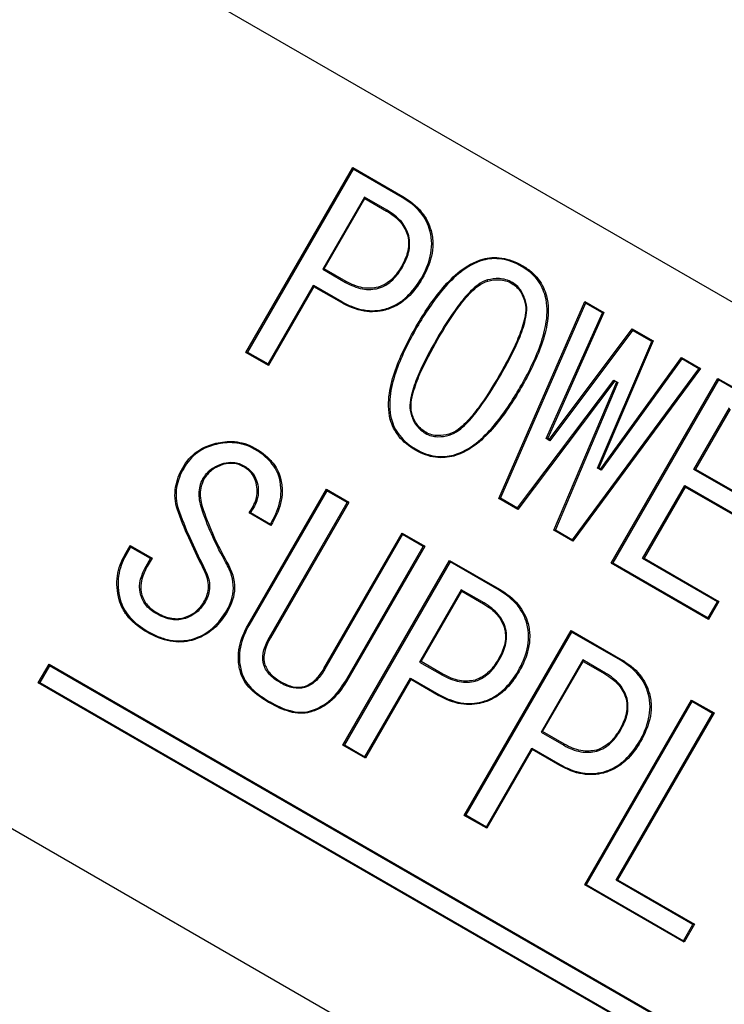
# Model space of a CAD drawing. Header units: millimetres. Extents: x 19 to 819, y 19 to 629.
# Tile 7 of 16: x 172.94 to 179.48, y 201.2 to 210.35. Entities that reach past the tile are written whole.
import ezdxf

# ---------------------------------------------------------------- set-up
doc = ezdxf.new("R2010")
doc.units = ezdxf.units.MM
doc.header["$LTSCALE"] = 3
doc.linetypes.add('SLD-Center', pattern=[19.05, 15.24, -1.27, 1.27, -1.27])
doc.linetypes.add('SLD-Solid', pattern=[0])
doc.layers.add('CENTER', color=40, linetype='SLD-Center')
doc.layers.add('DIMENSIONS', color=140, linetype='SLD-Solid', lineweight=25)
doc.styles.add('SLDTEXTSTYLE0', font='TXT', dxfattribs={"width": 0.7})
doc.dimstyles.new('SLDDIMSTYLE3', dxfattribs={"dimtxt": 6.474023, "dimasz": 9.906, "dimexe": 0, "dimexo": 0.0625, "dimgap": 1.618506, "dimtad": 0, "dimtih": 1, "dimtoh": 1, "dimrnd": 1e-09, "dimzin": 4, "dimdsep": 46, "dimtxsty": 'SLDTEXTSTYLE0', "dimsah": 1, "dimcen": 0, "dimadec": 0, "dimazin": 1, "dimtfac": 1, "dimtofl": 0, "dimtmove": 0, "dimatfit": 3, "dimfxl": 0, "dimfrac": 2, "dimtolj": 1, "dimtzin": 12, "dimarcsym": 0})

# ---------------------------------------------------------------- blocks, each defined once
blk = doc.blocks.new('_D_6')
at = {"layer": 'DIMENSIONS'}
for p, q in [((160.0161, 192.1623), (133.1871, 162.2732)), ((87.6302, 171.6747), (85.4563, 171.6747)), ((85.4563, 171.6747), (85.4563, 161.3854)), ((106.8684, 171.6747), (109.0424, 171.6747)), ((109.0424, 171.6747), (109.0424, 161.3854)), ((133.1871, 162.2732), (116.5183, 162.2732)), ((85.4563, 161.3854), (87.6302, 161.3854)), ((109.0424, 161.3854), (106.8684, 161.3854))]:
    blk.add_line(p, q, dxfattribs=at)
blk.add_solid([(160.0161, 192.1623), (152.2649, 185.8085), (154.5331, 183.7725)], dxfattribs=at)
at = {"layer": 'DIMENSIONS', "char_height": 6.35, "attachment_point": 1, "style": 'SLDTEXTSTYLE0'}
for s, insert in [('%%c', (82.7428, 181.3097)), ('70.0', (92.5177, 181.3097)), ('2.76', (87.6302, 169.571)), ('B.C.', (88.3064, 157.8323))]:
    blk.add_mtext(s, dxfattribs=dict(at, insert=insert))

msp = doc.modelspace()

# ---------------------------------------------------------------- linework, layer by layer
for p, q in [((196.988091, 197.659061), (172.226384, 211.955239)), ((175.038578, 207.25917), (176.029727, 208.97589)), ((176.033298, 208.961478), (175.052455, 207.262609)), ((176.029727, 208.97589), (176.493564, 208.708093)), ((176.029727, 208.97589), (176.033298, 208.961478)), ((176.488127, 208.698882), (176.033298, 208.961478)), ((176.137966, 208.702607), (175.751012, 208.032383)), ((175.765279, 208.036496), (176.141927, 208.68887)), ((176.349516, 208.580468), (176.137966, 208.702607)), ((176.141927, 208.68887), (176.137966, 208.702607)), ((176.141927, 208.68887), (176.344489, 208.571921)), ((176.344489, 208.571921), (176.349516, 208.580468)), ((176.539862, 208.340825), (176.549639, 208.343097)), ((176.481837, 208.057272), (176.490563, 208.051784)), ((177.23771, 208.125805), (177.240121, 208.115497)), ((177.603251, 208.067415), (177.5979, 208.058153)), ((175.765279, 208.036496), (175.751012, 208.032383)), ((175.751012, 208.032383), (175.962562, 207.910245)), ((175.967841, 207.919547), (175.765279, 208.036496)), ((175.243051, 207.152568), (175.665085, 207.883552)), ((175.669045, 207.869815), (175.247011, 207.138831)), ((175.669045, 207.869815), (175.665085, 207.883552)), ((175.665085, 207.883552), (175.929319, 207.730997)), ((175.924449, 207.722358), (175.669045, 207.869815)), ((175.967841, 207.919547), (175.962562, 207.910245)), ((176.265285, 207.865245), (176.267769, 207.854952)), ((176.675592, 207.945408), (176.666477, 207.950221)), ((177.284737, 207.922513), (177.281886, 207.932133)), ((177.506641, 207.900082), (177.51173, 207.908607)), ((177.387122, 205.903238), (178.184516, 207.731822)), ((178.189151, 207.716796), (177.400048, 205.907225)), ((177.628212, 207.724208), (177.637953, 207.726613)), ((178.184516, 207.731822), (178.360656, 207.630127)), ((178.184516, 207.731822), (178.189151, 207.716796)), ((178.34727, 207.625506), (178.189151, 207.716796)), ((177.826168, 206.458524), (178.34727, 207.625506)), ((178.360656, 207.630127), (177.839555, 206.463146)), ((178.360656, 207.630127), (178.34727, 207.625506)), ((176.616837, 207.497879), (176.625561, 207.492391)), ((177.857169, 206.452976), (178.624868, 207.477585)), ((178.627432, 207.463754), (177.859733, 206.439146)), ((178.624868, 207.477585), (178.818622, 207.365721)), ((178.624868, 207.477585), (178.627432, 207.463754)), ((178.805363, 207.361026), (178.627432, 207.463754)), ((176.819399, 207.380929), (176.810276, 207.385727)), ((178.301875, 206.183875), (178.805363, 207.361026)), ((178.818622, 207.365721), (178.315135, 206.18857)), ((178.818622, 207.365721), (178.805363, 207.361026)), ((175.038578, 207.25917), (175.052455, 207.262609)), ((175.247011, 207.138831), (175.038578, 207.25917)), ((175.052455, 207.262609), (175.243051, 207.152568)), ((175.247011, 207.138831), (175.243051, 207.152568)), ((178.332749, 206.1784), (179.082834, 207.213178)), ((179.085525, 207.199274), (178.33544, 206.164496)), ((179.082834, 207.213178), (179.258974, 207.111483)), ((179.082834, 207.213178), (179.085525, 207.199274)), ((179.243644, 207.107984), (179.085525, 207.199274)), ((177.391856, 207.050421), (177.400589, 207.04495)), ((178.071061, 205.519816), (179.243644, 207.107984)), ((179.258974, 207.111483), (178.074071, 205.506628)), ((179.258974, 207.111483), (179.243644, 207.107984)), ((177.560335, 205.814684), (178.45484, 207.000357)), ((178.463785, 206.995193), (177.563262, 205.801543)), ((177.89793, 205.608323), (178.481399, 206.985023)), ((178.490344, 206.979859), (177.910774, 205.612358)), ((178.429288, 205.301543), (179.420437, 207.018263)), ((179.424008, 207.003851), (178.443165, 205.304981)), ((178.45484, 207.000357), (178.490344, 206.979859)), ((179.420437, 207.018263), (180.280591, 206.521653)), ((179.420437, 207.018263), (179.424008, 207.003851)), ((180.266324, 206.517539), (179.424008, 207.003851)), ((177.594418, 206.933472), (177.585304, 206.938283)), ((176.577958, 206.698335), (176.567789, 206.695397)), ((179.197654, 206.171634), (179.528676, 206.74498)), ((179.532636, 206.731243), (179.211921, 206.175747)), ((176.708336, 206.517377), (176.703108, 206.508032)), ((176.921432, 206.50003), (176.923909, 206.489735)), ((177.839555, 206.463146), (177.826168, 206.458524)), ((177.859733, 206.439146), (177.826168, 206.458524)), ((177.839555, 206.463146), (177.857169, 206.452976)), ((177.857169, 206.452976), (177.859733, 206.439146)), ((174.834037, 206.220148), (174.831334, 206.22981)), ((175.01935, 206.195356), (175.024315, 206.203956)), ((178.315135, 206.18857), (178.301875, 206.183875)), ((178.33544, 206.164496), (178.301875, 206.183875)), ((178.315135, 206.18857), (178.332749, 206.1784)), ((178.332749, 206.1784), (178.33544, 206.164496)), ((179.211921, 206.175747), (179.197654, 206.171634)), ((179.796533, 205.825871), (179.197654, 206.171634)), ((179.211921, 206.175747), (179.810799, 205.829984)), ((174.647994, 206.080963), (174.638851, 206.085737)), ((175.133476, 206.047266), (175.143219, 206.049683)), ((175.057389, 204.72904), (175.784508, 205.988446)), ((175.788079, 205.974034), (175.066179, 204.723666)), ((175.784508, 205.988446), (175.992941, 205.868107)), ((175.784508, 205.988446), (175.788079, 205.974034)), ((175.978675, 205.863994), (175.788079, 205.974034)), ((178.719688, 205.343772), (179.111727, 206.022803)), ((179.115687, 206.009065), (178.733955, 205.347885)), ((179.111727, 206.022803), (179.710605, 205.67704)), ((179.115687, 206.009065), (179.111727, 206.022803)), ((179.714566, 205.663303), (179.115687, 206.009065)), ((175.256668, 204.613442), (175.978675, 205.863994)), ((175.992941, 205.868107), (175.265823, 204.608701)), ((175.992941, 205.868107), (175.978675, 205.863994)), ((177.387122, 205.903238), (177.400048, 205.907225)), ((177.563262, 205.801543), (177.387122, 205.903238)), ((177.400048, 205.907225), (177.560335, 205.814684)), ((174.644174, 205.7896), (174.634263, 205.785834)), ((175.269206, 205.651849), (175.066644, 205.768798)), ((175.081312, 205.771781), (175.265387, 205.665505)), ((177.563262, 205.801543), (177.560335, 205.814684)), ((175.761952, 204.32226), (176.489071, 205.581667)), ((176.489071, 205.581667), (176.697504, 205.461328)), ((176.489071, 205.581667), (176.492642, 205.567255)), ((177.89793, 205.608323), (177.910774, 205.612358)), ((178.074071, 205.506628), (177.89793, 205.608323)), ((177.910774, 205.612358), (178.071061, 205.519816)), ((168.189984, 205.536691), (193.447665, 190.954162)), ((176.492642, 205.567255), (175.770631, 204.316694)), ((176.683238, 205.457214), (176.492642, 205.567255)), ((178.074071, 205.506628), (178.071061, 205.519816)), ((173.913261, 205.37786), (173.964108, 205.46593)), ((173.96768, 205.451518), (173.922059, 205.372502)), ((173.964108, 205.46593), (174.16667, 205.348981)), ((173.964108, 205.46593), (173.96768, 205.451518)), ((174.152404, 205.344868), (173.96768, 205.451518)), ((175.961317, 204.206812), (176.683238, 205.457214)), ((176.697504, 205.461328), (175.970386, 204.201921)), ((176.697504, 205.461328), (176.683238, 205.457214)), ((174.111762, 205.274474), (174.152404, 205.344868)), ((174.16667, 205.348981), (174.120908, 205.269718)), ((174.16667, 205.348981), (174.152404, 205.344868)), ((175.938274, 203.610709), (176.929423, 205.327429)), ((176.932994, 205.313017), (175.952151, 203.614148)), ((176.929423, 205.327429), (177.39326, 205.059633)), ((176.929423, 205.327429), (176.932994, 205.313017)), ((177.387823, 205.050422), (176.932994, 205.313017)), ((178.429288, 205.301543), (178.443165, 205.304981)), ((178.443165, 205.304981), (179.329516, 204.793246)), ((178.733955, 205.347885), (178.719688, 205.343772)), ((179.415444, 204.942077), (178.719688, 205.343772)), ((178.733955, 205.347885), (179.429711, 204.94619)), ((174.120908, 205.269718), (174.111762, 205.274474)), ((174.651788, 205.233297), (174.660801, 205.237583)), ((179.333477, 204.779509), (178.429288, 205.301543)), ((177.037662, 205.054146), (176.650708, 204.383923)), ((176.664975, 204.388036), (177.041623, 205.040409)), ((177.249212, 204.932008), (177.037662, 205.054146)), ((177.041623, 205.040409), (177.037662, 205.054146)), ((177.041623, 205.040409), (177.244184, 204.92346)), ((174.06933, 205.017671), (174.059177, 205.014684)), ((174.653052, 204.950741), (174.661791, 204.945271)), ((179.329516, 204.793246), (179.415444, 204.942077)), ((179.429711, 204.94619), (179.333477, 204.779509)), ((179.429711, 204.94619), (179.415444, 204.942077)), ((174.204793, 204.84552), (174.199424, 204.836269)), ((177.244184, 204.92346), (177.249212, 204.932008)), ((174.45684, 204.793942), (174.459335, 204.783657)), ((179.333477, 204.779509), (179.329516, 204.793246)), ((174.121089, 204.659862), (174.126021, 204.668466)), ((177.065575, 202.959862), (178.056724, 204.676582)), ((178.060295, 204.66217), (177.079452, 202.9633)), ((177.439557, 204.692364), (177.449335, 204.694636)), ((178.056724, 204.676582), (178.520561, 204.408785)), ((178.056724, 204.676582), (178.060295, 204.66217)), ((178.515124, 204.399574), (178.060295, 204.66217)), ((175.265823, 204.608701), (175.256668, 204.613442)), ((176.664975, 204.388036), (176.650708, 204.383923)), ((176.867537, 204.271087), (176.664975, 204.388036)), ((177.381533, 204.408811), (177.390259, 204.403324)), ((178.164963, 204.403299), (177.778009, 203.733075)), ((177.792276, 203.737188), (178.168923, 204.389562)), ((178.376513, 204.28116), (178.164963, 204.403299)), ((178.168923, 204.389562), (178.164963, 204.403299)), ((178.168923, 204.389562), (178.371485, 204.272612)), ((173.110605, 204.191009), (173.210605, 204.364214)), ((173.214176, 204.349802), (173.124482, 204.194447)), ((173.210605, 204.364214), (180.138808, 200.364214)), ((173.210605, 204.364214), (173.214176, 204.349802)), ((180.124542, 200.3601), (173.214176, 204.349802)), ((175.210523, 204.370546), (175.20036, 204.367563)), ((175.761952, 204.32226), (175.770631, 204.316694)), ((176.650708, 204.383923), (176.862258, 204.261784)), ((177.575287, 204.296947), (177.566173, 204.30176)), ((176.142747, 203.504108), (176.564781, 204.235092)), ((176.568741, 204.221354), (176.146707, 203.49037)), ((176.564781, 204.235092), (176.829015, 204.082536)), ((176.568741, 204.221354), (176.564781, 204.235092)), ((176.824145, 204.073897), (176.568741, 204.221354)), ((176.867537, 204.271087), (176.862258, 204.261784)), ((177.164981, 204.216784), (177.167465, 204.206491)), ((178.371485, 204.272612), (178.376513, 204.28116)), ((173.110605, 204.191009), (173.124482, 204.194447)), ((180.038808, 200.191009), (173.110605, 204.191009)), ((173.124482, 204.194447), (180.034848, 200.204746)), ((175.359877, 204.202117), (175.354452, 204.192899)), ((175.363423, 204.18772), (175.354452, 204.192899)), ((175.359877, 204.202117), (175.368684, 204.197032)), ((175.368684, 204.197032), (175.363423, 204.18772)), ((175.580418, 204.156986), (175.5831, 204.146734)), ((178.184069, 202.314099), (179.175218, 204.030819)), ((178.566858, 204.041517), (178.576635, 204.043789)), ((179.175218, 204.030819), (179.383651, 203.91048)), ((179.175218, 204.030819), (179.178789, 204.016407)), ((175.257197, 204.00393), (175.248389, 204.009014)), ((175.253436, 204.017551), (175.262067, 204.012569)), ((179.178789, 204.016407), (178.197946, 202.317538)), ((179.369384, 203.906367), (179.178789, 204.016407)), ((178.474469, 202.356328), (179.369384, 203.906367)), ((179.383651, 203.91048), (178.488736, 202.360441)), ((179.383651, 203.91048), (179.369384, 203.906367)), ((178.508834, 203.757964), (178.51756, 203.752476)), ((177.792276, 203.737188), (177.778009, 203.733075)), ((177.778009, 203.733075), (177.989559, 203.610937)), ((177.994838, 203.620239), (177.792276, 203.737188)), ((175.938274, 203.610709), (175.952151, 203.614148)), ((176.146707, 203.49037), (175.938274, 203.610709)), ((175.952151, 203.614148), (176.142747, 203.504108)), ((177.270048, 202.85326), (177.692081, 203.584244)), ((177.696042, 203.570507), (177.274008, 202.839523)), ((177.696042, 203.570507), (177.692081, 203.584244)), ((177.692081, 203.584244), (177.956315, 203.431689)), ((177.951446, 203.423049), (177.696042, 203.570507)), ((177.994838, 203.620239), (177.989559, 203.610937)), ((178.292282, 203.565937), (178.294766, 203.555644)), ((178.702588, 203.6461), (178.693473, 203.650912)), ((176.146707, 203.49037), (176.142747, 203.504108)), ((177.065575, 202.959862), (177.079452, 202.9633)), ((177.274008, 202.839523), (177.065575, 202.959862)), ((177.079452, 202.9633), (177.270048, 202.85326)), ((177.274008, 202.839523), (177.270048, 202.85326)), ((178.184069, 202.314099), (178.197946, 202.317538)), ((179.105872, 201.781896), (178.184069, 202.314099)), ((178.197946, 202.317538), (179.101911, 201.795633)), ((178.488736, 202.360441), (178.474469, 202.356328)), ((179.187839, 201.944464), (178.474469, 202.356328)), ((178.488736, 202.360441), (179.202106, 201.948577)), ((179.101911, 201.795633), (179.187839, 201.944464)), ((179.202106, 201.948577), (179.105872, 201.781896)), ((179.202106, 201.948577), (179.187839, 201.944464)), ((179.105872, 201.781896), (179.101911, 201.795633))]:
    msp.add_line(p, q)
at = {"flags": 128}
for points in [[(176.493564, 208.708093), (176.49052, 208.702935), (176.488127, 208.698882)], [(176.757045, 208.391575), (176.751362, 208.389889), (176.746897, 208.388564)], [(177.827782, 207.785127), (177.822109, 207.783403), (177.817652, 207.782047)], [(175.924449, 207.722358), (175.927176, 207.727196), (175.929319, 207.730997)], [(176.329927, 207.651783), (176.328346, 207.657176), (176.327105, 207.661413)], [(176.378388, 206.637416), (176.383852, 206.638727), (176.388146, 206.639757)], [(174.759226, 206.415995), (174.760432, 206.410187), (174.76138, 206.405624)], [(175.121044, 206.371497), (175.118071, 206.366296), (175.115734, 206.36221)], [(176.612102, 206.350695), (176.614878, 206.355506), (176.617058, 206.359286)], [(176.96846, 206.296738), (176.96687, 206.302128), (176.965621, 206.306363)], [(174.438985, 206.166406), (174.443998, 206.163565), (174.447938, 206.161333)], [(175.359467, 206.092931), (175.353781, 206.091251), (175.349314, 206.089931)], [(174.410738, 205.771719), (174.416044, 205.773523), (174.420214, 205.774941)], [(175.066644, 205.768798), (175.074864, 205.770465), (175.081312, 205.771781)], [(175.269206, 205.651849), (175.267072, 205.659494), (175.265387, 205.665505)], [(173.913261, 205.37786), (173.918188, 205.374859), (173.922059, 205.372502)], [(174.861527, 205.31183), (174.856383, 205.308822), (174.852341, 205.306459)], [(177.39326, 205.059633), (177.390216, 205.054475), (177.387823, 205.050422)], [(173.860953, 204.961837), (173.866417, 204.96315), (173.87071, 204.964183)], [(174.870868, 204.860213), (174.865741, 204.862871), (174.861713, 204.864959)], [(175.057389, 204.72904), (175.062311, 204.726031), (175.066179, 204.723666)], [(177.656741, 204.743114), (177.651058, 204.741428), (177.646593, 204.740104)], [(174.535373, 204.584203), (174.533793, 204.589595), (174.532552, 204.593832)], [(178.520561, 204.408785), (178.517516, 204.403627), (178.515124, 204.399574)], [(174.986892, 204.28829), (174.99233, 204.289694), (174.996604, 204.290796)], [(175.970386, 204.201921), (175.965307, 204.20466), (175.961317, 204.206812)], [(176.824145, 204.073897), (176.826872, 204.078735), (176.829015, 204.082536)], [(178.784042, 204.092266), (178.778359, 204.090581), (178.773894, 204.089256)], [(175.248389, 204.009014), (175.251216, 204.013795), (175.253436, 204.017551)], [(175.257197, 204.00393), (175.259924, 204.008767), (175.262067, 204.012569)], [(177.229623, 204.003323), (177.228042, 204.008715), (177.226801, 204.012953)], [(175.629805, 203.917104), (175.628245, 203.922503), (175.627019, 203.926745)], [(177.951446, 203.423049), (177.954173, 203.427887), (177.956315, 203.431689)], [(178.356923, 203.352475), (178.355343, 203.357868), (178.354102, 203.362105)]]:
    msp.add_lwpolyline(points, dxfattribs=at)
msp.add_circle((183.395541, 218.20843), 50)
for points, knots in [([(176.746897, 208.388564), (176.729605, 208.44649), (176.703123, 208.504983), (176.613847, 208.613789), (176.552785, 208.659802), (176.488127, 208.698882)], [0, 0, 0, 0, 0.5, 0.5, 1, 1, 1, 1]), ([(176.493564, 208.708093), (176.559349, 208.668338), (176.62092, 208.6219), (176.711905, 208.511191), (176.739309, 208.451043), (176.757045, 208.391575)], [0, 0, 0, 0, 0.5, 0.5, 1, 1, 1, 1]), ([(176.344489, 208.571921), (176.392802, 208.543014), (176.437892, 208.509379), (176.506172, 208.428692), (176.527, 208.384361), (176.539862, 208.340825)], [0, 0, 0, 0, 0.5, 0.5, 1, 1, 1, 1]), ([(176.549639, 208.343097), (176.536527, 208.387479), (176.515716, 208.432335), (176.446295, 208.515281), (176.39939, 208.550629), (176.349516, 208.580468)], [0, 0, 0, 0, 0.5, 0.5, 1, 1, 1, 1]), ([(176.539862, 208.340825), (176.552067, 208.287034), (176.549795, 208.236455), (176.525897, 208.142196), (176.504842, 208.099081), (176.481837, 208.057272)], [0, 0, 0, 0, 0.5, 0.5, 1, 1, 1, 1]), ([(176.490563, 208.051784), (176.514188, 208.09472), (176.535727, 208.139027), (176.560062, 208.235949), (176.562176, 208.287843), (176.549639, 208.343097)], [0, 0, 0, 0, 0.5, 0.5, 1, 1, 1, 1]), ([(176.666477, 207.950221), (176.701992, 208.014271), (176.732859, 208.08121), (176.757921, 208.190777), (176.762633, 208.228859), (176.762556, 208.306841), (176.756718, 208.347225), (176.746897, 208.388564)], [0, 0, 0, 0, 0.5, 0.5, 0.75, 0.75, 1, 1, 1, 1]), ([(176.757045, 208.391575), (176.767045, 208.349496), (176.773006, 208.308402), (176.773171, 208.229079), (176.768453, 208.190361), (176.743088, 208.078748), (176.711742, 208.010595), (176.675592, 207.945408)], [0, 0, 0, 0, 0.25, 0.25, 0.5, 0.5, 1, 1, 1, 1]), ([(177.23771, 208.125805), (177.264735, 208.132134), (177.29209, 208.137783), (177.350143, 208.142165), (177.381149, 208.140834), (177.477057, 208.127095), (177.542259, 208.101362), (177.603251, 208.067415)], [0, 0, 0, 0, 0.25, 0.25, 0.5, 0.5, 1, 1, 1, 1]), ([(176.481837, 208.057272), (176.457148, 208.016471), (176.43033, 207.976683), (176.360799, 207.908963), (176.317901, 207.881548), (176.265285, 207.865245)], [0, 0, 0, 0, 0.5, 0.5, 1, 1, 1, 1]), ([(176.267769, 207.854952), (176.32187, 207.871715), (176.365835, 207.899524), (176.437582, 207.969045), (176.465193, 208.009857), (176.490563, 208.051784)], [0, 0, 0, 0, 0.5, 0.5, 1, 1, 1, 1]), ([(176.616837, 207.497879), (176.690659, 207.624436), (176.770502, 207.747688), (176.915332, 207.915624), (176.967738, 207.969076), (177.088045, 208.062253), (177.155143, 208.101834), (177.23771, 208.125805)], [0, 0, 0, 0, 0.5, 0.5, 0.75, 0.75, 1, 1, 1, 1]), ([(177.240121, 208.115497), (177.158639, 208.091825), (177.091919, 208.052284), (176.972636, 207.959404), (176.921158, 207.906634), (176.777756, 207.739941), (176.698716, 207.617802), (176.625561, 207.492391)], [0, 0, 0, 0, 0.25, 0.25, 0.5, 0.5, 1, 1, 1, 1]), ([(177.5979, 208.058153), (177.568203, 208.074676), (177.538089, 208.089767), (177.475733, 208.112651), (177.443654, 208.121004), (177.381897, 208.130047), (177.351149, 208.131529), (177.293523, 208.127291), (177.266649, 208.121704), (177.240121, 208.115497)], [0, 0, 0, 0, 0.25, 0.25, 0.5, 0.5, 0.75, 0.75, 1, 1, 1, 1]), ([(177.817652, 207.782047), (177.802147, 207.832822), (177.781747, 207.883526), (177.706978, 207.981497), (177.655203, 208.023794), (177.5979, 208.058153)], [0, 0, 0, 0, 0.5, 0.5, 1, 1, 1, 1]), ([(177.603251, 208.067415), (177.632375, 208.049958), (177.660335, 208.031301), (177.710643, 207.988204), (177.733367, 207.96441), (177.771126, 207.915105), (177.78727, 207.889078), (177.811484, 207.837165), (177.819839, 207.81115), (177.827782, 207.785127)], [0, 0, 0, 0, 0.25, 0.25, 0.5, 0.5, 0.75, 0.75, 1, 1, 1, 1]), ([(175.962562, 207.910245), (176.012966, 207.882177), (176.066175, 207.859696), (176.172408, 207.840208), (176.222362, 207.844485), (176.267769, 207.854952)], [0, 0, 0, 0, 0.5, 0.5, 1, 1, 1, 1]), ([(176.265285, 207.865245), (176.221246, 207.855093), (176.173342, 207.85089), (176.069401, 207.869952), (176.017246, 207.892036), (175.967841, 207.919547)], [0, 0, 0, 0, 0.5, 0.5, 1, 1, 1, 1]), ([(176.327105, 207.661413), (176.367827, 207.673581), (176.405708, 207.688722), (176.473237, 207.727623), (176.503828, 207.750712), (176.586225, 207.827229), (176.62876, 207.88743), (176.666477, 207.950221)], [0, 0, 0, 0, 0.25, 0.25, 0.5, 0.5, 1, 1, 1, 1]), ([(176.675592, 207.945408), (176.637265, 207.881593), (176.593954, 207.82042), (176.510181, 207.742757), (176.478929, 207.719199), (176.409908, 207.679521), (176.371318, 207.664148), (176.329927, 207.651783)], [0, 0, 0, 0, 0.5, 0.5, 0.75, 0.75, 1, 1, 1, 1]), ([(177.281886, 207.932133), (177.213508, 207.91207), (177.167708, 207.870621), (177.080245, 207.78435), (177.042065, 207.737431), (176.933687, 207.592475), (176.870617, 207.489812), (176.810276, 207.385727)], [0, 0, 0, 0, 0.25, 0.25, 0.5, 0.5, 1, 1, 1, 1]), ([(176.819399, 207.380929), (176.879014, 207.483763), (176.941332, 207.585325), (177.048316, 207.728794), (177.086032, 207.775511), (177.171922, 207.86067), (177.217956, 207.902918), (177.284737, 207.922513)], [0, 0, 0, 0, 0.5, 0.5, 0.75, 0.75, 1, 1, 1, 1]), ([(177.51173, 207.908607), (177.492318, 207.918922), (177.472657, 207.928228), (177.431696, 207.940213), (177.411272, 207.943416), (177.352133, 207.94665), (177.316155, 207.940429), (177.281886, 207.932133)], [0, 0, 0, 0, 0.25, 0.25, 0.5, 0.5, 1, 1, 1, 1]), ([(177.284737, 207.922513), (177.317813, 207.93052), (177.352668, 207.936548), (177.409405, 207.933595), (177.42927, 207.930499), (177.468285, 207.919242), (177.487779, 207.910104), (177.506641, 207.900082)], [0, 0, 0, 0, 0.5, 0.5, 0.75, 0.75, 1, 1, 1, 1]), ([(177.506641, 207.900082), (177.523582, 207.888815), (177.540366, 207.877405), (177.568188, 207.849353), (177.579328, 207.834075), (177.607774, 207.787505), (177.618511, 207.755694), (177.628212, 207.724208)], [0, 0, 0, 0, 0.25, 0.25, 0.5, 0.5, 1, 1, 1, 1]), ([(177.637953, 207.726613), (177.627882, 207.759297), (177.61649, 207.792558), (177.587092, 207.840367), (177.575395, 207.856283), (177.54662, 207.885103), (177.529273, 207.89694), (177.51173, 207.908607)], [0, 0, 0, 0, 0.5, 0.5, 0.75, 0.75, 1, 1, 1, 1]), ([(177.585304, 206.938283), (177.657348, 207.064366), (177.723611, 207.193927), (177.796309, 207.401341), (177.816259, 207.472763), (177.836998, 207.622136), (177.83798, 207.69929), (177.817652, 207.782047)], [0, 0, 0, 0, 0.5, 0.5, 0.75, 0.75, 1, 1, 1, 1]), ([(177.827782, 207.785127), (177.848215, 207.702004), (177.847607, 207.623716), (177.826925, 207.472525), (177.807027, 207.40084), (177.733889, 207.19136), (177.667094, 207.060657), (177.594418, 206.933472)], [0, 0, 0, 0, 0.25, 0.25, 0.5, 0.5, 1, 1, 1, 1]), ([(176.329927, 207.651783), (176.269919, 207.637941), (176.205257, 207.631415), (176.06359, 207.655134), (175.991934, 207.685171), (175.924449, 207.722358)], [0, 0, 0, 0, 0.5, 0.5, 1, 1, 1, 1]), ([(175.929319, 207.730997), (175.962255, 207.71285), (175.995525, 207.695866), (176.064242, 207.66952), (176.099862, 207.65927), (176.168746, 207.647483), (176.202962, 207.645443), (176.267397, 207.649076), (176.297593, 207.654616), (176.327105, 207.661413)], [0, 0, 0, 0, 0.25, 0.25, 0.5, 0.5, 0.75, 0.75, 1, 1, 1, 1]), ([(177.628212, 207.724208), (177.644689, 207.656346), (177.631106, 207.595804), (177.600297, 207.478728), (177.578752, 207.422838), (177.507943, 207.258285), (177.451172, 207.153583), (177.391856, 207.050421)], [0, 0, 0, 0, 0.25, 0.25, 0.5, 0.5, 1, 1, 1, 1]), ([(177.400589, 207.04495), (177.460538, 207.149213), (177.517865, 207.255058), (177.589249, 207.421471), (177.610798, 207.478031), (177.641663, 207.596411), (177.654598, 207.658059), (177.637953, 207.726613)], [0, 0, 0, 0, 0.5, 0.5, 0.75, 0.75, 1, 1, 1, 1]), ([(176.378388, 206.637416), (176.358419, 206.721499), (176.358717, 206.80054), (176.380516, 206.953345), (176.401146, 207.025722), (176.475694, 207.237336), (176.543333, 207.369266), (176.616837, 207.497879)], [0, 0, 0, 0, 0.25, 0.25, 0.5, 0.5, 1, 1, 1, 1]), ([(176.625561, 207.492391), (176.552649, 207.364814), (176.485407, 207.2337), (176.411373, 207.024184), (176.390722, 206.951985), (176.368971, 206.801494), (176.368309, 206.723442), (176.388146, 206.639757)], [0, 0, 0, 0, 0.5, 0.5, 0.75, 0.75, 1, 1, 1, 1]), ([(176.810276, 207.385727), (176.749494, 207.280044), (176.69131, 207.172796), (176.618601, 207.004276), (176.596609, 206.947024), (176.564522, 206.827381), (176.552109, 206.764644), (176.567789, 206.695397)], [0, 0, 0, 0, 0.5, 0.5, 0.75, 0.75, 1, 1, 1, 1]), ([(176.577958, 206.698335), (176.562447, 206.766834), (176.57543, 206.828556), (176.60752, 206.946876), (176.62948, 207.003548), (176.701606, 207.170203), (176.759242, 207.276335), (176.819399, 207.380929)], [0, 0, 0, 0, 0.25, 0.25, 0.5, 0.5, 1, 1, 1, 1]), ([(177.391856, 207.050421), (177.331407, 206.94612), (177.268277, 206.843084), (177.160087, 206.697376), (177.121927, 206.649944), (177.035558, 206.56303), (176.988304, 206.520788), (176.921432, 206.50003)], [0, 0, 0, 0, 0.5, 0.5, 0.75, 0.75, 1, 1, 1, 1]), ([(176.923909, 206.489735), (176.992764, 206.511104), (177.03943, 206.55248), (177.12722, 206.64023), (177.165955, 206.68806), (177.275546, 206.835268), (177.339417, 206.9394), (177.400589, 207.04495)], [0, 0, 0, 0, 0.25, 0.25, 0.5, 0.5, 1, 1, 1, 1]), ([(176.965621, 206.306363), (177.047685, 206.33093), (177.115218, 206.370535), (177.235308, 206.465244), (177.287185, 206.518844), (177.431605, 206.687962), (177.511319, 206.811428), (177.585304, 206.938283)], [0, 0, 0, 0, 0.25, 0.25, 0.5, 0.5, 1, 1, 1, 1]), ([(177.594418, 206.933472), (177.51974, 206.805426), (177.439033, 206.680593), (177.293229, 206.510334), (177.240353, 206.456032), (177.119625, 206.361344), (177.051588, 206.321583), (176.96846, 206.296738)], [0, 0, 0, 0, 0.5, 0.5, 0.75, 0.75, 1, 1, 1, 1]), ([(176.567789, 206.695397), (176.577753, 206.661524), (176.590523, 206.62702), (176.622554, 206.577882), (176.635687, 206.561603), (176.666285, 206.53231), (176.684368, 206.519749), (176.703108, 206.508032)], [0, 0, 0, 0, 0.5, 0.5, 0.75, 0.75, 1, 1, 1, 1]), ([(176.708336, 206.517377), (176.690332, 206.528634), (176.673059, 206.54059), (176.643328, 206.569104), (176.630815, 206.584654), (176.599699, 206.632572), (176.587566, 206.665671), (176.577958, 206.698335)], [0, 0, 0, 0, 0.25, 0.25, 0.5, 0.5, 1, 1, 1, 1]), ([(176.612102, 206.350695), (176.552595, 206.386326), (176.497489, 206.429907), (176.418302, 206.529563), (176.394357, 206.584155), (176.378388, 206.637416)], [0, 0, 0, 0, 0.5, 0.5, 1, 1, 1, 1]), ([(176.388146, 206.639757), (176.403745, 206.587779), (176.426097, 206.535866), (176.504736, 206.436639), (176.558566, 206.39432), (176.617058, 206.359286)], [0, 0, 0, 0, 0.5, 0.5, 1, 1, 1, 1]), ([(176.703108, 206.508032), (176.721987, 206.498671), (176.740918, 206.489546), (176.780454, 206.479025), (176.799961, 206.476879), (176.856485, 206.475333), (176.89064, 206.48213), (176.923909, 206.489735)], [0, 0, 0, 0, 0.25, 0.25, 0.5, 0.5, 1, 1, 1, 1]), ([(176.921432, 206.50003), (176.8892, 206.492662), (176.855958, 206.48604), (176.80151, 206.487466), (176.782402, 206.489564), (176.744719, 206.499584), (176.726508, 206.508366), (176.708336, 206.517377)], [0, 0, 0, 0, 0.5, 0.5, 0.75, 0.75, 1, 1, 1, 1]), ([(174.438985, 206.166406), (174.470853, 206.224719), (174.509998, 206.279221), (174.61695, 206.365846), (174.683725, 206.396442), (174.759226, 206.415995)], [0, 0, 0, 0, 0.5, 0.5, 1, 1, 1, 1]), ([(174.76138, 206.405624), (174.687418, 206.386453), (174.622603, 206.356915), (174.517477, 206.27192), (174.479193, 206.218501), (174.447938, 206.161333)], [0, 0, 0, 0, 0.5, 0.5, 1, 1, 1, 1]), ([(174.759226, 206.415995), (174.813671, 206.427483), (174.87112, 206.435142), (174.963454, 206.428071), (174.995889, 206.421857), (175.059172, 206.402406), (175.09061, 206.387946), (175.121044, 206.371497)], [0, 0, 0, 0, 0.5, 0.5, 0.75, 0.75, 1, 1, 1, 1]), ([(175.115734, 206.36221), (175.056387, 206.394263), (174.992297, 206.415224), (174.870337, 206.424466), (174.81473, 206.416873), (174.76138, 206.405624)], [0, 0, 0, 0, 0.5, 0.5, 1, 1, 1, 1]), ([(175.349314, 206.089931), (175.341572, 206.115542), (175.33261, 206.14109), (175.305853, 206.191719), (175.288279, 206.217091), (175.247645, 206.264071), (175.224302, 206.286193), (175.172492, 206.327265), (175.144297, 206.344964), (175.115734, 206.36221)], [0, 0, 0, 0, 0.25, 0.25, 0.5, 0.5, 0.75, 0.75, 1, 1, 1, 1]), ([(175.121044, 206.371497), (175.15011, 206.353951), (175.178707, 206.335945), (175.230681, 206.294815), (175.255013, 206.271871), (175.296929, 206.2234), (175.314497, 206.198073), (175.342318, 206.145525), (175.351528, 206.119231), (175.359467, 206.092931)], [0, 0, 0, 0, 0.25, 0.25, 0.5, 0.5, 0.75, 0.75, 1, 1, 1, 1]), ([(176.96846, 206.296738), (176.915684, 206.284401), (176.860014, 206.276826), (176.735429, 206.293242), (176.671619, 206.317636), (176.612102, 206.350695)], [0, 0, 0, 0, 0.5, 0.5, 1, 1, 1, 1]), ([(176.617058, 206.359286), (176.675045, 206.327088), (176.73765, 206.303157), (176.857853, 206.286968), (176.913858, 206.294273), (176.965621, 206.306363)], [0, 0, 0, 0, 0.5, 0.5, 1, 1, 1, 1]), ([(174.638851, 206.085737), (174.65938, 206.118883), (174.683745, 206.14991), (174.74839, 206.199105), (174.787765, 206.217189), (174.831334, 206.22981)], [0, 0, 0, 0, 0.5, 0.5, 1, 1, 1, 1]), ([(174.834037, 206.220148), (174.7919, 206.207942), (174.753723, 206.190424), (174.691155, 206.142781), (174.667814, 206.112965), (174.647994, 206.080963)], [0, 0, 0, 0, 0.5, 0.5, 1, 1, 1, 1]), ([(174.831334, 206.22981), (174.86031, 206.236012), (174.890351, 206.241349), (174.940477, 206.235956), (174.957692, 206.232355), (174.991691, 206.220556), (175.008009, 206.212277), (175.024315, 206.203956)], [0, 0, 0, 0, 0.5, 0.5, 0.75, 0.75, 1, 1, 1, 1]), ([(175.01935, 206.195356), (175.003728, 206.203328), (174.987831, 206.211394), (174.955136, 206.222736), (174.93871, 206.226151), (174.89066, 206.231287), (174.862015, 206.226136), (174.834037, 206.220148)], [0, 0, 0, 0, 0.25, 0.25, 0.5, 0.5, 1, 1, 1, 1]), ([(174.410738, 205.771719), (174.398091, 205.807999), (174.387798, 205.843889), (174.378475, 205.913813), (174.378081, 205.948299), (174.388365, 206.048183), (174.410847, 206.10895), (174.438985, 206.166406)], [0, 0, 0, 0, 0.25, 0.25, 0.5, 0.5, 1, 1, 1, 1]), ([(174.447938, 206.161333), (174.420436, 206.105152), (174.398388, 206.045424), (174.388258, 205.948673), (174.388514, 205.915429), (174.397487, 205.846628), (174.407759, 205.810684), (174.420214, 205.774941)], [0, 0, 0, 0, 0.5, 0.5, 0.75, 0.75, 1, 1, 1, 1]), ([(175.133476, 206.047266), (175.124793, 206.074118), (175.115022, 206.101537), (175.086405, 206.140849), (175.075182, 206.153428), (175.048919, 206.176142), (175.034147, 206.18576), (175.01935, 206.195356)], [0, 0, 0, 0, 0.5, 0.5, 0.75, 0.75, 1, 1, 1, 1]), ([(175.024315, 206.203956), (175.039636, 206.19402), (175.05492, 206.184048), (175.081959, 206.16071), (175.093829, 206.147475), (175.123353, 206.107153), (175.134045, 206.078055), (175.143219, 206.049683)], [0, 0, 0, 0, 0.25, 0.25, 0.5, 0.5, 1, 1, 1, 1]), ([(174.634263, 205.785834), (174.615694, 205.840127), (174.603661, 205.894463), (174.603091, 205.995993), (174.616557, 206.043285), (174.638851, 206.085737)], [0, 0, 0, 0, 0.5, 0.5, 1, 1, 1, 1]), ([(174.647994, 206.080963), (174.62637, 206.039786), (174.613461, 205.995022), (174.614294, 205.894522), (174.626099, 205.84245), (174.644174, 205.7896)], [0, 0, 0, 0, 0.5, 0.5, 1, 1, 1, 1]), ([(175.066644, 205.768798), (175.094055, 205.807964), (175.118831, 205.849044), (175.145397, 205.942282), (175.145892, 205.993406), (175.133476, 206.047266)], [0, 0, 0, 0, 0.5, 0.5, 1, 1, 1, 1]), ([(175.143219, 206.049683), (175.155497, 205.996419), (175.155824, 205.945594), (175.131377, 205.852399), (175.108284, 205.810764), (175.081312, 205.771781)], [0, 0, 0, 0, 0.5, 0.5, 1, 1, 1, 1]), ([(175.265387, 205.665505), (175.301898, 205.726789), (175.333095, 205.791435), (175.359085, 205.897445), (175.364029, 205.934489), (175.364401, 206.010368), (175.358632, 206.049726), (175.349314, 206.089931)], [0, 0, 0, 0, 0.5, 0.5, 0.75, 0.75, 1, 1, 1, 1]), ([(175.359467, 206.092931), (175.369188, 206.051003), (175.37504, 206.01003), (175.374352, 205.931149), (175.368938, 205.892701), (175.340963, 205.782473), (175.307543, 205.715577), (175.269206, 205.651849)], [0, 0, 0, 0, 0.25, 0.25, 0.5, 0.5, 1, 1, 1, 1]), ([(174.651788, 205.233297), (174.606296, 205.322709), (174.562361, 205.412317), (174.481918, 205.591892), (174.445449, 205.681828), (174.410738, 205.771719)], [0, 0, 0, 0, 0.5, 0.5, 1, 1, 1, 1]), ([(174.420214, 205.774941), (174.454864, 205.68521), (174.491257, 205.595464), (174.571566, 205.416207), (174.61539, 205.326838), (174.660801, 205.237583)], [0, 0, 0, 0, 0.5, 0.5, 1, 1, 1, 1]), ([(174.852341, 205.306459), (174.807515, 205.385716), (174.7661, 205.465441), (174.694122, 205.625596), (174.66329, 205.705716), (174.634263, 205.785834)], [0, 0, 0, 0, 0.5, 0.5, 1, 1, 1, 1]), ([(174.644174, 205.7896), (174.673092, 205.709781), (174.703867, 205.629813), (174.775586, 205.470246), (174.816863, 205.3908), (174.861527, 205.31183)], [0, 0, 0, 0, 0.5, 0.5, 1, 1, 1, 1]), ([(173.860953, 204.961837), (173.851898, 205.000219), (173.84409, 205.038392), (173.838978, 205.112976), (173.840392, 205.149274), (173.855132, 205.254609), (173.880939, 205.317969), (173.913261, 205.37786)], [0, 0, 0, 0, 0.25, 0.25, 0.5, 0.5, 1, 1, 1, 1]), ([(173.922059, 205.372502), (173.890308, 205.313657), (173.864824, 205.251023), (173.850466, 205.147787), (173.849111, 205.111995), (173.854184, 205.039201), (173.861839, 205.00181), (173.87071, 204.964183)], [0, 0, 0, 0, 0.5, 0.5, 0.75, 0.75, 1, 1, 1, 1]), ([(174.861713, 204.864959), (174.894982, 204.927393), (174.920856, 204.994997), (174.922209, 205.107458), (174.916626, 205.147236), (174.893675, 205.226848), (174.87433, 205.266654), (174.852341, 205.306459)], [0, 0, 0, 0, 0.5, 0.5, 0.75, 0.75, 1, 1, 1, 1]), ([(174.861527, 205.31183), (174.884019, 205.271117), (174.903768, 205.230358), (174.927163, 205.148572), (174.932742, 205.108248), (174.931263, 204.99319), (174.904878, 204.924006), (174.870868, 204.860213)], [0, 0, 0, 0, 0.25, 0.25, 0.5, 0.5, 1, 1, 1, 1]), ([(174.653052, 204.950741), (174.67442, 204.990604), (174.689966, 205.034206), (174.691569, 205.129868), (174.677112, 205.182018), (174.651788, 205.233297)], [0, 0, 0, 0, 0.5, 0.5, 1, 1, 1, 1]), ([(174.660801, 205.237583), (174.687036, 205.184461), (174.701768, 205.130869), (174.699962, 205.031455), (174.68394, 204.986592), (174.661791, 204.945271)], [0, 0, 0, 0, 0.5, 0.5, 1, 1, 1, 1]), ([(177.646593, 204.740104), (177.629301, 204.798029), (177.602819, 204.856523), (177.513543, 204.965328), (177.452481, 205.011342), (177.387823, 205.050422)], [0, 0, 0, 0, 0.5, 0.5, 1, 1, 1, 1]), ([(177.39326, 205.059633), (177.459045, 205.019877), (177.520616, 204.97344), (177.6116, 204.86273), (177.639004, 204.802582), (177.656741, 204.743114)], [0, 0, 0, 0, 0.5, 0.5, 1, 1, 1, 1]), ([(174.121089, 204.659862), (174.057505, 204.697729), (173.997244, 204.742327), (173.929081, 204.820655), (173.909882, 204.848609), (173.879411, 204.905015), (173.869549, 204.933404), (173.860953, 204.961837)], [0, 0, 0, 0, 0.5, 0.5, 0.75, 0.75, 1, 1, 1, 1]), ([(173.87071, 204.964183), (173.879154, 204.936284), (173.888831, 204.908466), (173.918621, 204.853508), (173.937659, 204.825837), (174.004507, 204.749317), (174.063612, 204.705642), (174.126021, 204.668466)], [0, 0, 0, 0, 0.25, 0.25, 0.5, 0.5, 1, 1, 1, 1]), ([(174.199424, 204.836269), (174.162612, 204.858141), (174.12956, 204.885649), (174.082632, 204.948769), (174.068705, 204.98187), (174.059177, 205.014684)], [0, 0, 0, 0, 0.5, 0.5, 1, 1, 1, 1]), ([(174.06933, 205.017671), (174.078532, 204.985981), (174.092249, 204.953664), (174.137042, 204.893497), (174.169208, 204.866662), (174.204793, 204.84552)], [0, 0, 0, 0, 0.5, 0.5, 1, 1, 1, 1]), ([(174.45684, 204.793942), (174.50263, 204.807547), (174.542037, 204.827847), (174.607401, 204.882556), (174.631549, 204.915748), (174.653052, 204.950741)], [0, 0, 0, 0, 0.5, 0.5, 1, 1, 1, 1]), ([(174.661791, 204.945271), (174.639662, 204.909259), (174.614498, 204.874862), (174.547499, 204.818842), (174.506325, 204.797619), (174.459335, 204.783657)], [0, 0, 0, 0, 0.5, 0.5, 1, 1, 1, 1]), ([(174.204793, 204.84552), (174.24612, 204.822087), (174.289261, 204.802488), (174.377624, 204.783446), (174.419803, 204.784848), (174.45684, 204.793942)], [0, 0, 0, 0, 0.5, 0.5, 1, 1, 1, 1]), ([(174.532552, 204.593832), (174.610378, 204.616889), (174.676455, 204.652742), (174.784253, 204.748024), (174.825611, 204.805046), (174.861713, 204.864959)], [0, 0, 0, 0, 0.5, 0.5, 1, 1, 1, 1]), ([(174.870868, 204.860213), (174.83416, 204.79928), (174.792, 204.741264), (174.682507, 204.644537), (174.61453, 204.607625), (174.535373, 204.584203)], [0, 0, 0, 0, 0.5, 0.5, 1, 1, 1, 1]), ([(177.244184, 204.92346), (177.292498, 204.894554), (177.337588, 204.860918), (177.405868, 204.780232), (177.426696, 204.735901), (177.439557, 204.692364)], [0, 0, 0, 0, 0.5, 0.5, 1, 1, 1, 1]), ([(177.449335, 204.694636), (177.436223, 204.739018), (177.415412, 204.783875), (177.345991, 204.86682), (177.299085, 204.902169), (177.249212, 204.932008)], [0, 0, 0, 0, 0.5, 0.5, 1, 1, 1, 1]), ([(174.459335, 204.783657), (174.421168, 204.774285), (174.377545, 204.772794), (174.287829, 204.791632), (174.242159, 204.812037), (174.199424, 204.836269)], [0, 0, 0, 0, 0.5, 0.5, 1, 1, 1, 1]), ([(174.126021, 204.668466), (174.159627, 204.649934), (174.193512, 204.632447), (174.263304, 204.605033), (174.299613, 204.593995), (174.405625, 204.574327), (174.472324, 204.579814), (174.532552, 204.593832)], [0, 0, 0, 0, 0.25, 0.25, 0.5, 0.5, 1, 1, 1, 1]), ([(174.986892, 204.28829), (174.976309, 204.329626), (174.968716, 204.370277), (174.966314, 204.448647), (174.969964, 204.48692), (174.991499, 204.597832), (175.022406, 204.664752), (175.057389, 204.72904)], [0, 0, 0, 0, 0.25, 0.25, 0.5, 0.5, 1, 1, 1, 1]), ([(175.066179, 204.723666), (175.031847, 204.66057), (175.001404, 204.594869), (174.980124, 204.486171), (174.976456, 204.448424), (174.978751, 204.371281), (174.986234, 204.331349), (174.996604, 204.290796)], [0, 0, 0, 0, 0.5, 0.5, 0.75, 0.75, 1, 1, 1, 1]), ([(177.439557, 204.692364), (177.451763, 204.638573), (177.449491, 204.587994), (177.425593, 204.493735), (177.404538, 204.45062), (177.381533, 204.408811)], [0, 0, 0, 0, 0.5, 0.5, 1, 1, 1, 1]), ([(177.390259, 204.403324), (177.413884, 204.446259), (177.435423, 204.490566), (177.459757, 204.587488), (177.461872, 204.639383), (177.449335, 204.694636)], [0, 0, 0, 0, 0.5, 0.5, 1, 1, 1, 1]), ([(177.566173, 204.30176), (177.601688, 204.36581), (177.632555, 204.432749), (177.657617, 204.542316), (177.662329, 204.580399), (177.662251, 204.658381), (177.656414, 204.698764), (177.646593, 204.740104)], [0, 0, 0, 0, 0.5, 0.5, 0.75, 0.75, 1, 1, 1, 1]), ([(177.656741, 204.743114), (177.666741, 204.701035), (177.672702, 204.659941), (177.672867, 204.580618), (177.668149, 204.5419), (177.642784, 204.430288), (177.611438, 204.362135), (177.575287, 204.296947)], [0, 0, 0, 0, 0.25, 0.25, 0.5, 0.5, 1, 1, 1, 1]), ([(174.535373, 204.584203), (174.504729, 204.577062), (174.473449, 204.571215), (174.406358, 204.568755), (174.370577, 204.570832), (174.262693, 204.590524), (174.189704, 204.622016), (174.121089, 204.659862)], [0, 0, 0, 0, 0.25, 0.25, 0.5, 0.5, 1, 1, 1, 1]), ([(177.381533, 204.408811), (177.356844, 204.36801), (177.330026, 204.328222), (177.260495, 204.260502), (177.217597, 204.233087), (177.164981, 204.216784)], [0, 0, 0, 0, 0.5, 0.5, 1, 1, 1, 1]), ([(177.167465, 204.206491), (177.221566, 204.223254), (177.265531, 204.251064), (177.337278, 204.320584), (177.364889, 204.361396), (177.390259, 204.403324)], [0, 0, 0, 0, 0.5, 0.5, 1, 1, 1, 1]), ([(178.773894, 204.089256), (178.756602, 204.147181), (178.73012, 204.205675), (178.640844, 204.314481), (178.579782, 204.360494), (178.515124, 204.399574)], [0, 0, 0, 0, 0.5, 0.5, 1, 1, 1, 1]), ([(178.520561, 204.408785), (178.586346, 204.36903), (178.647917, 204.322592), (178.738901, 204.211883), (178.766305, 204.151735), (178.784042, 204.092266)], [0, 0, 0, 0, 0.5, 0.5, 1, 1, 1, 1]), ([(175.354452, 204.192899), (175.317548, 204.215066), (175.282097, 204.240539), (175.227404, 204.300484), (175.210734, 204.33442), (175.20036, 204.367563)], [0, 0, 0, 0, 0.5, 0.5, 1, 1, 1, 1]), ([(175.210523, 204.370546), (175.220521, 204.338599), (175.236629, 204.306012), (175.289769, 204.248177), (175.324101, 204.223606), (175.359877, 204.202117)], [0, 0, 0, 0, 0.5, 0.5, 1, 1, 1, 1]), ([(175.580418, 204.156986), (175.623672, 204.172668), (175.659452, 204.195884), (175.718069, 204.25398), (175.741077, 204.287546), (175.761952, 204.32226)], [0, 0, 0, 0, 0.5, 0.5, 1, 1, 1, 1]), ([(175.770631, 204.316694), (175.749124, 204.280928), (175.725326, 204.246383), (175.664811, 204.186698), (175.627611, 204.162871), (175.5831, 204.146734)], [0, 0, 0, 0, 0.5, 0.5, 1, 1, 1, 1]), ([(177.226801, 204.012953), (177.267523, 204.02512), (177.305404, 204.040261), (177.372933, 204.079163), (177.403524, 204.102252), (177.48592, 204.178768), (177.528456, 204.238969), (177.566173, 204.30176)], [0, 0, 0, 0, 0.25, 0.25, 0.5, 0.5, 1, 1, 1, 1]), ([(177.575287, 204.296947), (177.536961, 204.233132), (177.49365, 204.171959), (177.409877, 204.094297), (177.378625, 204.070738), (177.309604, 204.03106), (177.271014, 204.015687), (177.229623, 204.003323)], [0, 0, 0, 0, 0.5, 0.5, 0.75, 0.75, 1, 1, 1, 1]), ([(175.248389, 204.009014), (175.188597, 204.045136), (175.129693, 204.084513), (175.059394, 204.155901), (175.03861, 204.181476), (175.006145, 204.233952), (174.995449, 204.2613), (174.986892, 204.28829)], [0, 0, 0, 0, 0.5, 0.5, 0.75, 0.75, 1, 1, 1, 1]), ([(174.996604, 204.290796), (175.004964, 204.26443), (175.01518, 204.238185), (175.047301, 204.186459), (175.067759, 204.161447), (175.136798, 204.09168), (175.194797, 204.052981), (175.253436, 204.017551)], [0, 0, 0, 0, 0.25, 0.25, 0.5, 0.5, 1, 1, 1, 1]), ([(175.627019, 203.926745), (175.706442, 203.950723), (175.773659, 203.988006), (175.88254, 204.086739), (175.924414, 204.145425), (175.961317, 204.206812)], [0, 0, 0, 0, 0.5, 0.5, 1, 1, 1, 1]), ([(176.862258, 204.261784), (176.912662, 204.233716), (176.965871, 204.211236), (177.072104, 204.191747), (177.122058, 204.196024), (177.167465, 204.206491)], [0, 0, 0, 0, 0.5, 0.5, 1, 1, 1, 1]), ([(177.164981, 204.216784), (177.120942, 204.206632), (177.073038, 204.202429), (176.969097, 204.221491), (176.916942, 204.243575), (176.867537, 204.271087)], [0, 0, 0, 0, 0.5, 0.5, 1, 1, 1, 1]), ([(178.371485, 204.272612), (178.419799, 204.243706), (178.464889, 204.21007), (178.533169, 204.129384), (178.553996, 204.085053), (178.566858, 204.041517)], [0, 0, 0, 0, 0.5, 0.5, 1, 1, 1, 1]), ([(178.576635, 204.043789), (178.563524, 204.088171), (178.542713, 204.133027), (178.473292, 204.215973), (178.426386, 204.251321), (178.376513, 204.28116)], [0, 0, 0, 0, 0.5, 0.5, 1, 1, 1, 1]), ([(175.5831, 204.146734), (175.550517, 204.139502), (175.514982, 204.136136), (175.438592, 204.150801), (175.399899, 204.167595), (175.363423, 204.18772)], [0, 0, 0, 0, 0.5, 0.5, 1, 1, 1, 1]), ([(175.368684, 204.197032), (175.40368, 204.177724), (175.440535, 204.161533), (175.51428, 204.146911), (175.548892, 204.149989), (175.580418, 204.156986)], [0, 0, 0, 0, 0.5, 0.5, 1, 1, 1, 1]), ([(175.970386, 204.201921), (175.932876, 204.13952), (175.89019, 204.079857), (175.807241, 204.004754), (175.776214, 203.98215), (175.70832, 203.943859), (175.670176, 203.929273), (175.629805, 203.917104)], [0, 0, 0, 0, 0.5, 0.5, 0.75, 0.75, 1, 1, 1, 1]), ([(177.229623, 204.003323), (177.169615, 203.98948), (177.104953, 203.982955), (176.963286, 204.006674), (176.89163, 204.03671), (176.824145, 204.073897)], [0, 0, 0, 0, 0.5, 0.5, 1, 1, 1, 1]), ([(176.829015, 204.082536), (176.861951, 204.064389), (176.89522, 204.047406), (176.963938, 204.02106), (176.999557, 204.010809), (177.068441, 203.999023), (177.102658, 203.996982), (177.167093, 204.000615), (177.197288, 204.006155), (177.226801, 204.012953)], [0, 0, 0, 0, 0.25, 0.25, 0.5, 0.5, 0.75, 0.75, 1, 1, 1, 1]), ([(178.566858, 204.041517), (178.579064, 203.987726), (178.576791, 203.937147), (178.552893, 203.842887), (178.531839, 203.799772), (178.508834, 203.757964)], [0, 0, 0, 0, 0.5, 0.5, 1, 1, 1, 1]), ([(178.51756, 203.752476), (178.541185, 203.795412), (178.562724, 203.839719), (178.587058, 203.936641), (178.589173, 203.988535), (178.576635, 204.043789)], [0, 0, 0, 0, 0.5, 0.5, 1, 1, 1, 1]), ([(178.693473, 203.650912), (178.728989, 203.714963), (178.759856, 203.781901), (178.784918, 203.891469), (178.78963, 203.929551), (178.789552, 204.007533), (178.783715, 204.047916), (178.773894, 204.089256)], [0, 0, 0, 0, 0.5, 0.5, 0.75, 0.75, 1, 1, 1, 1]), ([(178.784042, 204.092266), (178.794042, 204.050188), (178.800003, 204.009094), (178.800168, 203.929771), (178.79545, 203.891053), (178.770085, 203.77944), (178.738739, 203.711287), (178.702588, 203.6461)], [0, 0, 0, 0, 0.25, 0.25, 0.5, 0.5, 1, 1, 1, 1]), ([(175.629805, 203.917104), (175.60225, 203.911039), (175.573899, 203.90666), (175.512311, 203.908376), (175.479485, 203.913711), (175.382505, 203.938688), (175.318535, 203.970115), (175.257197, 204.00393)], [0, 0, 0, 0, 0.25, 0.25, 0.5, 0.5, 1, 1, 1, 1]), ([(175.262067, 204.012569), (175.321975, 203.979545), (175.38418, 203.948804), (175.47911, 203.923922), (175.511044, 203.918569), (175.571468, 203.916514), (175.599927, 203.920785), (175.627019, 203.926745)], [0, 0, 0, 0, 0.5, 0.5, 0.75, 0.75, 1, 1, 1, 1]), ([(178.508834, 203.757964), (178.484145, 203.717162), (178.457327, 203.677375), (178.387796, 203.609655), (178.344897, 203.582239), (178.292282, 203.565937)], [0, 0, 0, 0, 0.5, 0.5, 1, 1, 1, 1]), ([(178.294766, 203.555644), (178.348867, 203.572407), (178.392832, 203.600216), (178.464579, 203.669736), (178.49219, 203.710549), (178.51756, 203.752476)], [0, 0, 0, 0, 0.5, 0.5, 1, 1, 1, 1]), ([(177.989559, 203.610937), (178.039963, 203.582869), (178.093172, 203.560388), (178.199405, 203.5409), (178.249359, 203.545177), (178.294766, 203.555644)], [0, 0, 0, 0, 0.5, 0.5, 1, 1, 1, 1]), ([(178.292282, 203.565937), (178.248243, 203.555785), (178.200339, 203.551582), (178.096398, 203.570643), (178.044243, 203.592727), (177.994838, 203.620239)], [0, 0, 0, 0, 0.5, 0.5, 1, 1, 1, 1]), ([(178.354102, 203.362105), (178.394823, 203.374273), (178.432705, 203.389414), (178.500234, 203.428315), (178.530825, 203.451404), (178.613221, 203.527921), (178.655757, 203.588122), (178.693473, 203.650912)], [0, 0, 0, 0, 0.25, 0.25, 0.5, 0.5, 1, 1, 1, 1]), ([(178.702588, 203.6461), (178.664262, 203.582285), (178.620951, 203.521112), (178.537178, 203.443449), (178.505926, 203.419891), (178.436905, 203.380213), (178.398315, 203.36484), (178.356923, 203.352475)], [0, 0, 0, 0, 0.5, 0.5, 0.75, 0.75, 1, 1, 1, 1]), ([(178.356923, 203.352475), (178.296916, 203.338633), (178.232253, 203.332107), (178.090587, 203.355826), (178.018931, 203.385863), (177.951446, 203.423049)], [0, 0, 0, 0, 0.5, 0.5, 1, 1, 1, 1]), ([(177.956315, 203.431689), (177.989252, 203.413542), (178.022521, 203.396558), (178.091239, 203.370212), (178.126858, 203.359962), (178.195742, 203.348175), (178.229959, 203.346135), (178.294394, 203.349768), (178.324589, 203.355308), (178.354102, 203.362105)], [0, 0, 0, 0, 0.25, 0.25, 0.5, 0.5, 0.75, 0.75, 1, 1, 1, 1])]:
    msp.add_open_spline(points, degree=3, knots=knots)
for points in [[(174.059177, 205.014684), (174.035413, 205.113437), (174.069014, 205.198267), (174.111762, 205.274474)], [(174.120908, 205.269718), (174.079416, 205.195751), (174.046275, 205.113481), (174.06933, 205.017671)], [(175.20036, 204.367563), (175.179935, 204.461537), (175.216134, 204.540596), (175.256668, 204.613442)], [(175.265823, 204.608701), (175.226437, 204.53792), (175.1906, 204.462209), (175.210523, 204.370546)]]:
    msp.add_open_spline(points, degree=3)
at = {"layer": 'CENTER', "linetype": 'SLD-Center'}
msp.add_circle((183.395541, 218.20843), 35, dxfattribs=at)

# ---------------------------------------------------------------- dimensions: what is measured, and where the dimension line sits
at = {"layer": 'DIMENSIONS'}
dim = msp.add_diameter_dim_2p(p1=(206.775009, 244.254552), p2=(160.016073, 192.162307), text='<>\\PB.C.', dimstyle='SLDDIMSTYLE3', dxfattribs=at)
dim.commit()
dim.dimension.update_dxf_attribs({"geometry": '_D_6', "text_midpoint": (97.249319, 165.618725), "dimtype": 163})

doc.saveas('drawing.dxf')
